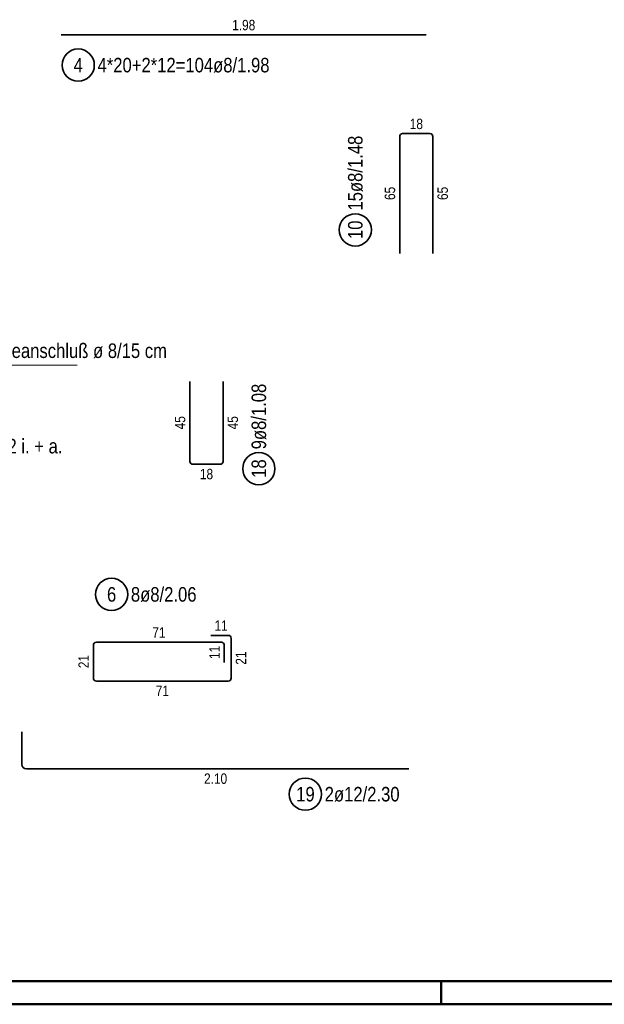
# Model space of a CAD drawing. Header units: millimetres. Extents: x -10.2 to 30.7, y 0 to 21.
# Tile 9 of 40: x 5.7 to 8.9, y 0 to 5.3. Entities that reach past the tile are written whole.
import ezdxf

# ---------------------------------------------------------------- set-up
doc = ezdxf.new("R2010")
doc.units = ezdxf.units.MM
doc.styles.add('Arial Narrow', font='ARIALN.TTF')

msp = doc.modelspace()

# ---------------------------------------------------------------- linework, layer by layer
at = {"color": 2, "linetype": 'Continuous', "lineweight": 35}
for p, q in [((5.9256, 5.2633), (7.9056, 5.2633)), ((7.7627, 4.7109), (7.7627, 4.0769)), ((7.9267, 4.7269), (7.7787, 4.7269)), ((7.9427, 4.0769), (7.9427, 4.7109)), ((6.624, 2.9478), (6.624, 3.3818)), ((6.804, 3.3818), (6.804, 2.9478)), ((6.788, 2.9318), (6.64, 2.9318)), ((6.8325, 2.0027), (6.7385, 2.0027)), ((6.8485, 1.7712), (6.8485, 1.9867)), ((6.101, 1.9492), (6.101, 1.7712)), ((6.795, 1.9652), (6.117, 1.9652)), ((6.811, 1.8552), (6.811, 1.9492)), ((6.117, 1.7552), (6.8325, 1.7552)), ((5.713, 1.4784), (5.713, 1.3024)), ((5.737, 1.2784), (7.813, 1.2784))]:
    msp.add_line(p, q, dxfattribs=at)
at = {"color": 5, "linetype": 'Continuous', "lineweight": 18}
msp.add_line((6.0125, 3.4708), (5.251, 3.4708), dxfattribs=at)
at = {"color": 4, "linetype": 'Continuous', "lineweight": 50}
for p, q in [((0.5, 0.125), (29.6, 0.125)), ((7.9875, 0), (7.9875, 0.125)), ((0, 0), (29.725, 0))]:
    msp.add_line(p, q, dxfattribs=at)
at = {"color": 2, "linetype": 'Continuous', "lineweight": 35}
for centre in [(6.0184, 5.0989), (7.5217, 4.2043), (6.9984, 2.908), (6.1993, 2.2255), (7.2508, 1.1408)]:
    msp.add_circle(centre, 0.0875, dxfattribs=at)
for centre, radius, start, end in [((7.7787, 4.7109), 0.016, 90, 179.9999), ((7.9267, 4.7109), 0.016, 0, 90), ((6.64, 2.9478), 0.016, 180, 270), ((6.788, 2.9478), 0.016, 270, 0), ((6.8325, 1.9867), 0.016, 0, 90), ((6.117, 1.9492), 0.016, 90, 180), ((6.795, 1.9492), 0.016, 0, 90), ((6.117, 1.7712), 0.016, 180, 270), ((6.8325, 1.7712), 0.016, 270, 0), ((5.737, 1.3024), 0.024, 180, 270)]:
    msp.add_arc(centre, radius, start, end, dxfattribs=at)

# ---------------------------------------------------------------- texts
at = {"color": 2, "lineweight": 35, "style": 'Arial Narrow'}
msp.add_text('Rückbiegeanschluß ø 8/15 cm', height=0.07875, dxfattribs=at).set_placement((5.2815, 3.5089))
at = {"color": 3, "lineweight": 25, "char_height": 0.05625, "attachment_point": 1, "line_spacing_factor": 0.9, "style": 'Arial Narrow'}
for s, insert in [('1.98', (6.8537, 5.3445)), ('18', (7.8173, 4.8081)), ('18', (6.6786, 2.9068)), ('71', (6.4205, 2.0465)), ('11', (6.758, 2.084)), ('71', (6.4393, 1.7302)), ('2.10', (6.7011, 1.2534))]:
    msp.add_mtext(s, dxfattribs=dict(at, insert=insert))
at = {"color": 2, "lineweight": 35, "attachment_point": 1, "line_spacing_factor": 0.9, "style": 'Arial Narrow'}
for s, insert, char_height in [('4', (5.9936, 5.1383), 0.0788), ('4*20+2*12=104ø8/1.98', (6.1234, 5.1383), 0.07875), ('6', (6.1745, 2.2648), 0.0788), ('8ø8/2.06', (6.3043, 2.2648), 0.07875), ('19', (7.2012, 1.1802), 0.07875), ('2ø12/2.30', (7.3558, 1.1802), 0.07875)]:
    msp.add_mtext(s, dxfattribs=dict(at, insert=insert, char_height=char_height))
at = {"color": 2, "lineweight": 35, "char_height": 0.07875, "attachment_point": 1, "rotation": 90, "line_spacing_factor": 0.9, "style": 'Arial Narrow'}
for s, insert in [('15ø8/1.48', (7.4823, 4.3093)), ('10', (7.4823, 4.1547)), ('9ø8/1.08', (6.959, 3.013)), ('18', (6.959, 2.8584))]:
    msp.add_mtext(s, dxfattribs=dict(at, insert=insert))
at = {"color": 3, "lineweight": 25, "char_height": 0.05625, "attachment_point": 1, "line_spacing_factor": 0.9, "style": 'Arial Narrow'}
for s, insert, rotation in [('65', (7.6815, 4.3665), 89.9999), ('65', (7.9677, 4.3665), 90), ('45', (6.5427, 3.1214), 90), ('45', (6.829, 3.1214), 90), ('11', (6.7297, 1.8748), 90), ('21', (6.0197, 1.8248), 90), ('21', (6.8735, 1.8435), 90)]:
    msp.add_mtext(s, dxfattribs=dict(at, insert=insert, rotation=rotation))
at = {"color": 2, "lineweight": 35, "insert": (5.4791, 3.0696), "char_height": 0.07875, "attachment_point": 1, "line_spacing_factor": 0.9, "style": 'Arial Narrow', "bg_fill": 3, "box_fill_scale": 1.2, "bg_fill_color": 256, "bg_fill_true_color": 13158600, "bg_fill_transparency": 0}
msp.add_mtext('2ø12 i. + a.', dxfattribs=at)

doc.saveas('drawing.dxf')
